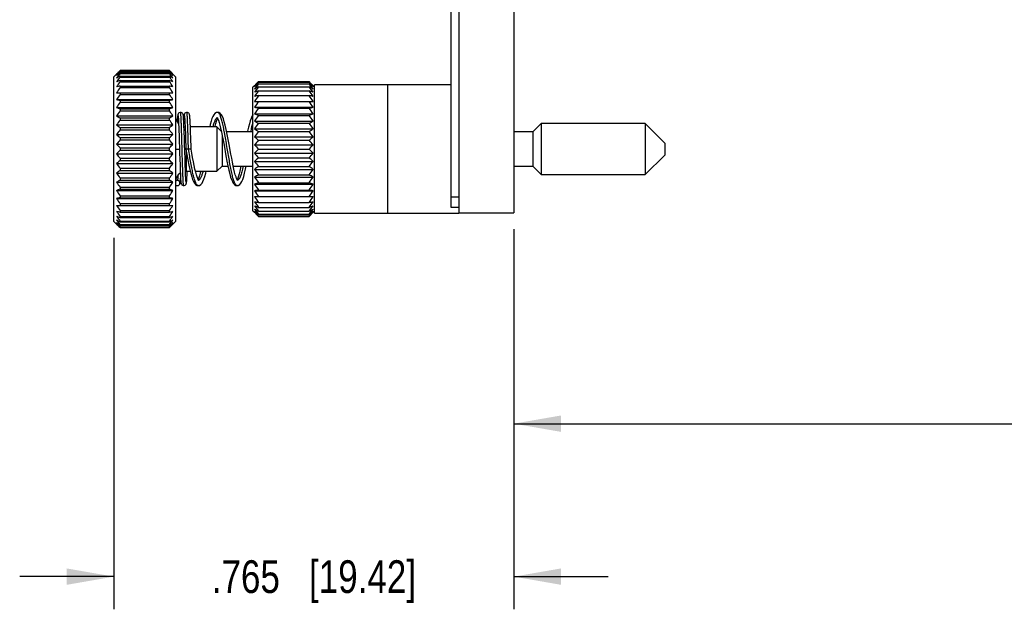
# Model space of a CAD drawing. Header units: inches. Extents: x 0 to 34, y 0 to 22.
# Tile 19 of 35: x 15.6 to 19.4, y 4.7 to 6.9. Entities that reach past the tile are written whole.
import ezdxf

# ---------------------------------------------------------------- set-up
doc = ezdxf.new("R2010")
doc.units = ezdxf.units.IN
doc.header["$LTSCALE"] = 1.87
doc.header["$MEASUREMENT"] = 0
doc.layers.get('0').update_dxf_attribs({"linetype": 'CONTINUOUS'})
doc.layers.add('DIMENSIONS', color=7, linetype='CONTINUOUS')
doc.styles.get("Standard").update_dxf_attribs({"font": 'txt', "width": 0.8})
doc.dimstyles.new('DIMSTYLE_1', dxfattribs={"dimtxt": 0.125, "dimasz": 0.18, "dimexe": 0.18, "dimexo": 0.0625, "dimgap": 0.09, "dimtad": 0, "dimtih": 1, "dimtoh": 1, "dimdec": 3, "dimlfac": 0.5, "dimzin": 4, "dimdsep": 46, "dimtxsty": 'STANDARD', "dimblk": '_FILLED', "dimblk1": '_FILLED', "dimblk2": '_FILLED', "dimcen": 0.09, "dimadec": 0, "dimazin": 0, "dimtp": 0.01, "dimtm": 0.01, "dimtfac": 1, "dimtdec": 3, "dimtofl": 0, "dimtmove": 0, "dimatfit": 3, "dimldrblk": '_FILLED', "dimfxl": 1, "dimtolj": 1, "dimtzin": 4, "dimarcsym": 0})

# ---------------------------------------------------------------- blocks, each defined once
blk = doc.blocks.new('_FILLED')
at = {"color": 0, "linetype": 'BYBLOCK'}
blk.add_solid([(0, 0), (-1, 0.174), (-1, -0.174)], dxfattribs=at)
blk = doc.blocks.new('*D2')
at = {"layer": 'DIMENSIONS', "color": 2, "linetype": 'CONTINUOUS'}
for p, q in [((17.5144, 6.1059), (17.5144, 4.6526)), ((15.9853, 6.0735), (15.9853, 4.6526)), ((15.9853, 4.7776), (15.6253, 4.7776)), ((17.5144, 4.7776), (17.8744, 4.7776))]:
    blk.add_line(p, q, dxfattribs=at)
at = {"layer": 'DIMENSIONS', "color": 2, "linetype": 'CONTINUOUS', "xscale": 0.18, "yscale": 0.18, "zscale": 0.18}
blk.add_blockref('_FILLED', (15.9853, 4.7776), dxfattribs=at)
at = {"layer": 'DIMENSIONS', "color": 2, "linetype": 'CONTINUOUS', "xscale": 0.18, "yscale": 0.18, "zscale": 0.18, "rotation": 180}
blk.add_blockref('_FILLED', (17.5144, 4.7776), dxfattribs=at)
at = {"layer": 'DIMENSIONS', "color": 2, "linetype": 'CONTINUOUS', "insert": (16.7499, 4.8401), "char_height": 0.125, "width": 1.225, "attachment_point": 2, "line_spacing_factor": 0.9}
blk.add_mtext('.765{\\Ftxt.shx;\\W1.000000;\\H0.125000; }[19.42]', dxfattribs=at)
blk = doc.blocks.new('*D4')
at = {"layer": 'DIMENSIONS', "color": 2, "linetype": 'CONTINUOUS'}
for p, q in [((30.3144, 7.3919), (30.3144, 5.2374)), ((17.5144, 6.1059), (17.5144, 5.2374)), ((17.5144, 5.3624), (23.1394, 5.3624)), ((30.3144, 5.3624), (24.6894, 5.3624))]:
    blk.add_line(p, q, dxfattribs=at)
at = {"layer": 'DIMENSIONS', "color": 2, "linetype": 'CONTINUOUS', "xscale": 0.18, "yscale": 0.18, "zscale": 0.18, "rotation": 180}
blk.add_blockref('_FILLED', (17.5144, 5.3624), dxfattribs=at)
at = {"layer": 'DIMENSIONS', "color": 2, "linetype": 'CONTINUOUS', "xscale": 0.18, "yscale": 0.18, "zscale": 0.18}
blk.add_blockref('_FILLED', (30.3144, 5.3624), dxfattribs=at)
at = {"layer": 'DIMENSIONS', "color": 2, "linetype": 'CONTINUOUS', "insert": (23.9144, 5.4249), "char_height": 0.125, "width": 1.425, "attachment_point": 2, "line_spacing_factor": 0.9}
blk.add_mtext('6.400{\\Ftxt.shx;\\W1.000000;\\H0.125000; }[162.56]', dxfattribs=at)

msp = doc.modelspace()

# ---------------------------------------------------------------- linework, layer by layer
at = {"color": 7, "linetype": 'CONTINUOUS'}
for p, q in [((17.2744, 6.1884), (17.2744, 16.2764)), ((17.3044, 16.2964), (17.3044, 6.1684)), ((17.5144, 16.2964), (17.5144, 6.1684)), ((16.008, 6.7114), (15.9853, 6.6888)), ((16.009, 6.7124), (16.008, 6.7114)), ((16.1977, 6.7124), (16.009, 6.7124)), ((16.009, 6.7104), (16.009, 6.7092)), ((16.009, 6.7104), (16.1977, 6.7104)), ((16.009, 6.7092), (16.1977, 6.7092)), ((16.009, 6.7034), (16.009, 6.701)), ((16.009, 6.7034), (16.1977, 6.7034)), ((16.009, 6.701), (16.1977, 6.701)), ((16.1987, 6.7114), (16.1977, 6.7124)), ((16.1977, 6.7092), (16.1977, 6.7104)), ((16.1977, 6.701), (16.1977, 6.7034)), ((16.2213, 6.6888), (16.1987, 6.7114)), ((15.9853, 6.136), (15.9853, 6.6888)), ((16.009, 6.6913), (16.009, 6.6878)), ((16.009, 6.6913), (16.1977, 6.6913)), ((16.009, 6.6878), (16.1977, 6.6878)), ((16.009, 6.6745), (16.009, 6.6699)), ((16.009, 6.6745), (16.1977, 6.6745)), ((16.009, 6.6699), (16.1977, 6.6699)), ((16.1977, 6.6878), (16.1977, 6.6913)), ((16.1977, 6.6699), (16.1977, 6.6745)), ((16.2213, 6.6888), (16.2213, 6.136)), ((16.5381, 6.6699), (16.537, 6.6688)), ((16.5381, 6.6699), (16.537, 6.6688)), ((16.7316, 6.6699), (16.5381, 6.6699)), ((16.5381, 6.6677), (16.7316, 6.6677)), ((16.7327, 6.6688), (16.7316, 6.6699)), ((16.7327, 6.6688), (16.7316, 6.6699)), ((15.9954, 6.6278), (16.2113, 6.6278)), ((16.009, 6.6532), (16.009, 6.6476)), ((16.009, 6.6532), (16.1977, 6.6532)), ((16.009, 6.6476), (16.1977, 6.6476)), ((16.009, 6.6278), (16.009, 6.6213)), ((16.1977, 6.6476), (16.1977, 6.6532)), ((16.1977, 6.6213), (16.1977, 6.6278)), ((16.5225, 6.6543), (16.5168, 6.6486)), ((16.5168, 6.1762), (16.5168, 6.6486)), ((16.5381, 6.6611), (16.7316, 6.6611)), ((16.5381, 6.6503), (16.7316, 6.6503)), ((16.5381, 6.6354), (16.7316, 6.6354)), ((16.7524, 6.6491), (16.7471, 6.6543)), ((16.7524, 6.1674), (16.7524, 6.6574)), ((17.2744, 6.6574), (16.7524, 6.6574)), ((15.9954, 6.6013), (16.2113, 6.6013)), ((16.009, 6.6213), (16.1977, 6.6213)), ((16.009, 6.5987), (16.009, 6.5914)), ((16.009, 6.5987), (16.1977, 6.5987)), ((16.009, 6.5914), (16.1977, 6.5914)), ((16.1977, 6.5914), (16.1977, 6.5987)), ((16.5228, 6.5945), (16.7469, 6.5945)), ((16.5381, 6.6167), (16.7316, 6.6167)), ((15.9954, 6.5716), (16.2113, 6.5716)), ((16.009, 6.5664), (16.009, 6.5584)), ((16.009, 6.5664), (16.1977, 6.5664)), ((16.009, 6.5584), (16.1977, 6.5584)), ((16.1977, 6.5584), (16.1977, 6.5664)), ((16.382, 6.5524), (16.3819, 6.5524)), ((16.5228, 6.5721), (16.7469, 6.5721)), ((16.5381, 6.5692), (16.7316, 6.5692)), ((15.9954, 6.5391), (16.2113, 6.5391)), ((16.009, 6.5315), (16.009, 6.5229)), ((16.009, 6.5315), (16.1977, 6.5315)), ((16.009, 6.5229), (16.1977, 6.5229)), ((16.1977, 6.5229), (16.1977, 6.5315)), ((16.2321, 6.5262), (16.2324, 6.5211)), ((16.2324, 6.5211), (16.2327, 6.5151)), ((16.2327, 6.5151), (16.233, 6.5081)), ((16.2525, 6.5192), (16.2521, 6.5259)), ((16.2529, 6.511), (16.2525, 6.5192)), ((16.2562, 6.5278), (16.2565, 6.5233)), ((16.2565, 6.5233), (16.2568, 6.5181)), ((16.2568, 6.5181), (16.2571, 6.5119)), ((16.2571, 6.5119), (16.2575, 6.501)), ((16.2767, 6.5195), (16.2764, 6.5259)), ((16.2771, 6.5117), (16.2767, 6.5195)), ((16.2777, 6.4974), (16.2771, 6.5117)), ((16.3794, 6.5332), (16.3803, 6.532)), ((16.5168, 6.5441), (16.5163, 6.5434)), ((16.5228, 6.547), (16.7469, 6.547)), ((16.5228, 6.5195), (16.7469, 6.5195)), ((16.5381, 6.5412), (16.7316, 6.5412)), ((15.9954, 6.5045), (16.2113, 6.5045)), ((16.009, 6.4945), (16.009, 6.4856)), ((16.009, 6.4945), (16.1977, 6.4945)), ((16.009, 6.4856), (16.1977, 6.4856)), ((16.1977, 6.4856), (16.1977, 6.4945)), ((16.233, 6.5081), (16.2335, 6.4958)), ((16.2335, 6.4958), (16.234, 6.4814)), ((16.234, 6.4814), (16.2346, 6.4649)), ((16.2533, 6.5008), (16.2529, 6.511)), ((16.254, 6.4827), (16.2533, 6.5008)), ((16.2551, 6.4491), (16.254, 6.4827)), ((16.2575, 6.501), (16.258, 6.488)), ((16.258, 6.488), (16.2586, 6.473)), ((16.2783, 6.48), (16.2777, 6.4974)), ((16.3793, 6.4974), (16.2777, 6.4974)), ((16.2792, 6.452), (16.2783, 6.48)), ((16.396, 6.4808), (16.3793, 6.4974)), ((16.3793, 6.4974), (16.3793, 6.3274)), ((16.5168, 6.4778), (16.4167, 6.4778)), ((16.5161, 6.4778), (16.5168, 6.4813)), ((16.5228, 6.4903), (16.7469, 6.4903)), ((16.5381, 6.511), (16.7316, 6.511)), ((16.5381, 6.4791), (16.7316, 6.4791)), ((17.5867, 6.4778), (17.5144, 6.4778)), ((17.619, 6.5101), (17.5867, 6.4778)), ((17.5867, 6.4778), (17.5867, 6.3471)), ((17.619, 6.5101), (17.619, 6.3148)), ((18.0166, 6.5101), (17.619, 6.5101)), ((18.0914, 6.4353), (18.0166, 6.5101)), ((18.0166, 6.5101), (18.0166, 6.3148)), ((15.9954, 6.4683), (16.2113, 6.4683)), ((16.009, 6.4562), (16.009, 6.447)), ((16.009, 6.4562), (16.1977, 6.4562)), ((16.009, 6.447), (16.1977, 6.447)), ((16.1977, 6.447), (16.1977, 6.4562)), ((16.2346, 6.4649), (16.2354, 6.44)), ((16.2354, 6.44), (16.236, 6.4195)), ((16.2586, 6.473), (16.2593, 6.4502)), ((16.399, 6.4664), (16.399, 6.3471)), ((16.5228, 6.4597), (16.7469, 6.4597)), ((16.5381, 6.446), (16.7316, 6.446)), ((15.9954, 6.4312), (16.2113, 6.4312)), ((16.009, 6.417), (16.009, 6.4078)), ((16.009, 6.417), (16.1977, 6.417)), ((16.009, 6.4078), (16.1977, 6.4078)), ((16.1977, 6.4078), (16.1977, 6.417)), ((16.2213, 6.4124), (16.2362, 6.4124)), ((16.2804, 6.4124), (16.2562, 6.4124)), ((16.2613, 6.4075), (16.2613, 6.3274)), ((16.5228, 6.4283), (16.7469, 6.4283)), ((16.5381, 6.4124), (16.7316, 6.4124)), ((18.0914, 6.4353), (18.0914, 6.3896)), ((15.9954, 6.3937), (16.2113, 6.3937)), ((16.009, 6.3778), (16.009, 6.3687)), ((16.009, 6.3778), (16.1977, 6.3778)), ((16.009, 6.3687), (16.1977, 6.3687)), ((16.1977, 6.3687), (16.1977, 6.3778)), ((16.2582, 6.3485), (16.2575, 6.3704)), ((16.5228, 6.3966), (16.7469, 6.3966)), ((16.5228, 6.3652), (16.7469, 6.3652)), ((16.5381, 6.3788), (16.7316, 6.3788)), ((18.0166, 6.3148), (18.0914, 6.3896)), ((15.9954, 6.3565), (16.2113, 6.3565)), ((16.009, 6.3392), (16.009, 6.3303)), ((16.009, 6.3392), (16.1977, 6.3392)), ((16.009, 6.3303), (16.1977, 6.3303)), ((16.1977, 6.3303), (16.1977, 6.3392)), ((16.2381, 6.3508), (16.2389, 6.329)), ((16.2389, 6.329), (16.2394, 6.3157)), ((16.2587, 6.3339), (16.2582, 6.3485)), ((16.2592, 6.3211), (16.2587, 6.3339)), ((16.2613, 6.3274), (16.2772, 6.3274)), ((16.2975, 6.3274), (16.3793, 6.3274)), ((16.3793, 6.3274), (16.399, 6.3471)), ((16.399, 6.3471), (16.4216, 6.3471)), ((16.4417, 6.3471), (16.5168, 6.3471)), ((16.5228, 6.3346), (16.7469, 6.3346)), ((16.5381, 6.3458), (16.7316, 6.3458)), ((17.5144, 6.3471), (17.5867, 6.3471)), ((17.5867, 6.3471), (17.619, 6.3148)), ((15.9954, 6.3203), (16.2113, 6.3203)), ((15.9954, 6.2857), (16.2113, 6.2857)), ((16.009, 6.3019), (16.009, 6.2934)), ((16.009, 6.3019), (16.1977, 6.3019)), ((16.009, 6.2934), (16.1977, 6.2934)), ((16.1977, 6.2934), (16.1977, 6.3019)), ((16.2281, 6.2924), (16.228, 6.2924)), ((16.2394, 6.3157), (16.2398, 6.3082)), ((16.2398, 6.3082), (16.2401, 6.3018)), ((16.2401, 6.3018), (16.2404, 6.2965)), ((16.2597, 6.3103), (16.2592, 6.3211)), ((16.26, 6.3042), (16.2597, 6.3103)), ((16.2603, 6.299), (16.26, 6.3042)), ((16.2646, 6.3045), (16.2649, 6.3116)), ((16.4589, 6.2917), (16.4583, 6.2924)), ((16.5228, 6.3053), (16.7469, 6.3053)), ((16.5381, 6.3139), (16.7316, 6.3139)), ((17.619, 6.3148), (18.0166, 6.3148)), ((15.9954, 6.2533), (16.2113, 6.2533)), ((16.009, 6.2664), (16.009, 6.2584)), ((16.009, 6.2664), (16.1977, 6.2664)), ((16.009, 6.2584), (16.1977, 6.2584)), ((16.1977, 6.2584), (16.1977, 6.2664)), ((16.2279, 6.2724), (16.228, 6.2724)), ((16.2279, 6.2724), (16.228, 6.2724)), ((16.3077, 6.2724), (16.3076, 6.2724)), ((16.4563, 6.2724), (16.4554, 6.2725)), ((16.4564, 6.2724), (16.4563, 6.2724)), ((16.5228, 6.2779), (16.7469, 6.2779)), ((16.5228, 6.2528), (16.7469, 6.2528)), ((16.5381, 6.2837), (16.7316, 6.2837)), ((16.5381, 6.2557), (16.7316, 6.2557)), ((15.9954, 6.2235), (16.2113, 6.2235)), ((16.009, 6.2335), (16.009, 6.2262)), ((16.009, 6.2335), (16.1977, 6.2335)), ((16.009, 6.2262), (16.1977, 6.2262)), ((16.1977, 6.2262), (16.1977, 6.2335)), ((16.5228, 6.2304), (16.7469, 6.2304)), ((17.3044, 6.2284), (17.2744, 6.2284)), ((15.9954, 6.1971), (16.2113, 6.1971)), ((16.009, 6.2036), (16.009, 6.1971)), ((16.009, 6.2036), (16.1977, 6.2036)), ((16.009, 6.1773), (16.009, 6.1716)), ((16.009, 6.1773), (16.1977, 6.1773)), ((16.1977, 6.1971), (16.1977, 6.2036)), ((16.1977, 6.1716), (16.1977, 6.1773)), ((16.5168, 6.1762), (16.5225, 6.1705)), ((16.5381, 6.2081), (16.7316, 6.2081)), ((16.5381, 6.1894), (16.7316, 6.1894)), ((16.5381, 6.1745), (16.7316, 6.1745)), ((16.7471, 6.1705), (16.7524, 6.1758)), ((17.3044, 6.1884), (17.2744, 6.1884)), ((15.9853, 6.136), (16.008, 6.1134)), ((16.009, 6.1716), (16.1977, 6.1716)), ((16.009, 6.155), (16.009, 6.1503)), ((16.009, 6.155), (16.1977, 6.155)), ((16.009, 6.1503), (16.1977, 6.1503)), ((16.009, 6.1371), (16.009, 6.1335)), ((16.009, 6.1371), (16.1977, 6.1371)), ((16.1977, 6.1503), (16.1977, 6.155)), ((16.1977, 6.1335), (16.1977, 6.1371)), ((16.1987, 6.1134), (16.2213, 6.136)), ((16.537, 6.1561), (16.5381, 6.1549)), ((16.537, 6.156), (16.5381, 6.1549)), ((16.5381, 6.1637), (16.7316, 6.1637)), ((16.5381, 6.1571), (16.7316, 6.1571)), ((16.5381, 6.1549), (16.7316, 6.1549)), ((16.7316, 6.1549), (16.7327, 6.1561)), ((16.7316, 6.1549), (16.7327, 6.156)), ((16.7524, 6.1674), (17.3044, 6.1674)), ((17.3044, 6.1684), (17.5144, 6.1684)), ((16.008, 6.1135), (16.009, 6.1125)), ((16.009, 6.1335), (16.1977, 6.1335)), ((16.009, 6.1239), (16.009, 6.1215)), ((16.009, 6.1239), (16.1977, 6.1239)), ((16.009, 6.1215), (16.1977, 6.1215)), ((16.009, 6.1156), (16.009, 6.1144)), ((16.009, 6.1156), (16.1977, 6.1156)), ((16.009, 6.1144), (16.1977, 6.1144)), ((16.009, 6.1125), (16.1977, 6.1125)), ((16.1977, 6.1215), (16.1977, 6.1239)), ((16.1977, 6.1144), (16.1977, 6.1156)), ((16.1977, 6.1125), (16.1987, 6.1135))]:
    msp.add_line(p, q, dxfattribs=at)
at = {"color": 3, "linetype": 'CONTINUOUS'}
msp.add_line((17.0324, 6.1674), (17.0324, 6.6574), dxfattribs=at)
at = {"color": 7, "linetype": 'CONTINUOUS'}
for points in [[(16.2401, 6.5524), (16.2382, 6.5522), (16.2351, 6.5511), (16.2328, 6.5493), (16.2313, 6.5473), (16.2306, 6.5457), (16.2301, 6.5445), (16.2299, 6.5435), (16.2297, 6.5425), (16.2295, 6.5415), (16.2294, 6.5404), (16.2292, 6.5391), (16.2291, 6.5378), (16.2289, 6.5363), (16.2288, 6.5347), (16.2286, 6.5329), (16.2285, 6.531), (16.2284, 6.5289), (16.2281, 6.524)], [(16.2521, 6.5259), (16.2519, 6.5288), (16.2518, 6.5313), (16.2516, 6.5336), (16.2514, 6.5356), (16.2513, 6.5374), (16.2511, 6.5389), (16.2509, 6.5403), (16.2508, 6.5414), (16.2506, 6.5425), (16.2504, 6.5435), (16.2501, 6.5445), (16.2497, 6.5458), (16.2489, 6.5473), (16.2475, 6.5492), (16.2454, 6.551), (16.2424, 6.5522), (16.2401, 6.5524)], [(16.2644, 6.5524), (16.2624, 6.5522), (16.2593, 6.5511), (16.257, 6.5493), (16.2556, 6.5473), (16.2548, 6.5457), (16.2544, 6.5445), (16.2541, 6.5434), (16.2539, 6.5423), (16.2537, 6.5412), (16.2535, 6.54), (16.2534, 6.5387), (16.2532, 6.5372), (16.2531, 6.5356), (16.2529, 6.5337), (16.2528, 6.5316), (16.2526, 6.5293), (16.2524, 6.5268), (16.2523, 6.5236)], [(16.2764, 6.5259), (16.2762, 6.5287), (16.276, 6.5313), (16.2758, 6.5335), (16.2757, 6.5355), (16.2755, 6.5373), (16.2753, 6.5388), (16.2752, 6.5402), (16.275, 6.5414), (16.2748, 6.5425), (16.2746, 6.5435), (16.2744, 6.5446), (16.2739, 6.5458), (16.2731, 6.5474), (16.2717, 6.5493), (16.2695, 6.5511), (16.2665, 6.5522), (16.2644, 6.5524)], [(16.382, 6.5524), (16.3774, 6.5517), (16.3716, 6.5482), (16.3674, 6.5432), (16.3638, 6.5368), (16.3604, 6.5287), (16.3571, 6.5187), (16.3538, 6.5064), (16.3516, 6.4974)], [(16.4327, 6.3933), (16.4261, 6.4294), (16.4224, 6.449), (16.4186, 6.4686), (16.4148, 6.4869), (16.411, 6.5032), (16.4074, 6.5169), (16.4038, 6.5279), (16.4003, 6.5365), (16.3966, 6.5432), (16.3922, 6.5483), (16.3863, 6.5517), (16.382, 6.5524)], [(16.2281, 6.524), (16.2279, 6.5213), (16.2276, 6.5162)], [(16.2309, 6.5391), (16.2309, 6.539), (16.231, 6.5386), (16.2311, 6.5381), (16.2312, 6.5373), (16.2313, 6.5363), (16.2314, 6.5351), (16.2315, 6.5338), (16.2317, 6.5322), (16.2318, 6.5304), (16.2319, 6.5284), (16.2321, 6.5262)], [(16.2551, 6.5391), (16.2551, 6.5391), (16.2551, 6.539), (16.2552, 6.5387), (16.2553, 6.5382), (16.2554, 6.5375), (16.2555, 6.5366), (16.2556, 6.5356), (16.2557, 6.5344), (16.2558, 6.533), (16.2559, 6.5314), (16.2561, 6.5297), (16.2562, 6.5278)], [(16.3718, 6.4974), (16.3726, 6.5005), (16.3752, 6.5104), (16.3778, 6.5186), (16.3802, 6.5251), (16.382, 6.529)], [(16.3803, 6.532), (16.3823, 6.5284), (16.3848, 6.5225), (16.3875, 6.5144), (16.3904, 6.5042), (16.3934, 6.4921), (16.3965, 6.4784)], [(16.5163, 6.5434), (16.5128, 6.5373), (16.5095, 6.5296), (16.5063, 6.5202), (16.5032, 6.509), (16.4999, 6.4957), (16.4964, 6.4802), (16.496, 6.4778)], [(16.3965, 6.4784), (16.3997, 6.4629), (16.403, 6.4459), (16.4064, 6.4273), (16.4138, 6.3869)], [(16.2575, 6.3704), (16.2563, 6.408), (16.2561, 6.4146), (16.2559, 6.4214), (16.2551, 6.4491)], [(16.2593, 6.4502), (16.2603, 6.4178), (16.2604, 6.4124)], [(16.2804, 6.4124), (16.2802, 6.4196), (16.2792, 6.452)], [(16.236, 6.4195), (16.2364, 6.4053), (16.2366, 6.3981), (16.2381, 6.3508)], [(16.2604, 6.4124), (16.2642, 6.3917), (16.2682, 6.3707), (16.272, 6.3512), (16.2757, 6.3339), (16.2792, 6.319), (16.2827, 6.3064), (16.2861, 6.2962), (16.2894, 6.288), (16.293, 6.2816), (16.2974, 6.2765), (16.3031, 6.2732), (16.3076, 6.2724)], [(16.3102, 6.2917), (16.3102, 6.2917), (16.3096, 6.2924), (16.308, 6.2951), (16.3058, 6.2997), (16.3034, 6.3062), (16.3009, 6.3144), (16.2982, 6.3244), (16.2954, 6.336), (16.2925, 6.3492), (16.2895, 6.3638), (16.2865, 6.3795), (16.2834, 6.3963), (16.2804, 6.4124)], [(16.4138, 6.3869), (16.4177, 6.3665), (16.4215, 6.3476), (16.425, 6.3312), (16.4284, 6.3172), (16.4317, 6.3054), (16.435, 6.2957), (16.4383, 6.2878), (16.4418, 6.2815), (16.4461, 6.2766), (16.4518, 6.2732), (16.4563, 6.2724)], [(16.4583, 6.2924), (16.4567, 6.2951), (16.4545, 6.2997), (16.4522, 6.3062), (16.4496, 6.3143), (16.447, 6.3241), (16.4442, 6.3355), (16.4414, 6.3482), (16.4386, 6.3621), (16.4357, 6.3771), (16.4327, 6.3933)], [(16.2649, 6.3116), (16.2651, 6.3158), (16.2656, 6.3274)], [(16.3178, 6.3274), (16.3158, 6.3198), (16.313, 6.3099), (16.3103, 6.302), (16.3079, 6.2963), (16.3076, 6.2958)], [(16.3076, 6.2724), (16.3121, 6.2732), (16.3179, 6.2766), (16.3223, 6.2817), (16.3259, 6.2882), (16.3293, 6.2966), (16.3328, 6.3072), (16.3363, 6.3203), (16.338, 6.3274)], [(16.4563, 6.2724), (16.4606, 6.2731), (16.4665, 6.2764), (16.4709, 6.2815), (16.4745, 6.288), (16.478, 6.2965), (16.4815, 6.3073), (16.4851, 6.3205), (16.4887, 6.3359), (16.4911, 6.3471)], [(16.471, 6.3471), (16.4696, 6.3406), (16.4667, 6.3282), (16.4639, 6.3174), (16.4612, 6.3083), (16.4587, 6.3011), (16.4564, 6.2959), (16.4564, 6.2958)], [(16.228, 6.2724), (16.2302, 6.2727), (16.2332, 6.2739), (16.2355, 6.2757), (16.2369, 6.2776), (16.2376, 6.2792), (16.2381, 6.2805), (16.2383, 6.2816), (16.2385, 6.2826), (16.2387, 6.2837), (16.2389, 6.285), (16.239, 6.2863), (16.2392, 6.2879), (16.2394, 6.2896), (16.2395, 6.2915), (16.2397, 6.2937), (16.2398, 6.2961), (16.24, 6.2987), (16.2401, 6.3013)], [(16.2404, 6.2965), (16.2406, 6.2942), (16.2407, 6.2922), (16.2409, 6.2903), (16.241, 6.2886), (16.2412, 6.2871), (16.2413, 6.2858), (16.2415, 6.2846), (16.2416, 6.2834), (16.2418, 6.2824), (16.242, 6.2814), (16.2423, 6.2803), (16.2427, 6.2791), (16.2434, 6.2775), (16.2449, 6.2756), (16.2472, 6.2738), (16.2503, 6.2726), (16.2523, 6.2724)], [(16.2523, 6.2724), (16.2543, 6.2726), (16.2573, 6.2738), (16.2596, 6.2756), (16.2611, 6.2775), (16.2619, 6.2791), (16.2623, 6.2803), (16.2625, 6.2813), (16.2627, 6.2823), (16.2629, 6.2833), (16.263, 6.2844), (16.2632, 6.2856), (16.2633, 6.287), (16.2635, 6.2885), (16.2636, 6.2901), (16.2638, 6.292), (16.2639, 6.294), (16.2641, 6.2963), (16.2642, 6.2988), (16.2646, 6.3045)], [(16.2615, 6.2858), (16.2615, 6.2859), (16.2614, 6.2862), (16.2613, 6.2868), (16.2612, 6.2876), (16.2611, 6.2886), (16.261, 6.2898), (16.2609, 6.2912), (16.2607, 6.2928), (16.2606, 6.2946), (16.2605, 6.2967), (16.2603, 6.299)]]:
    msp.add_lwpolyline(points, dxfattribs=at)
for centre, radius, start, end in [((16.5258, 6.2031), 0.7256, 135.5346, 136.9685), ((16.4452, 6.2109), 0.6632, 131.1274, 132.6995), ((16.6015, 6.189), 0.7885, 138.7191, 140.2335), ((16.3804, 6.1854), 0.6373, 125.6449, 127.1574), ((16.6584, 6.1785), 0.8335, 141.1818, 142.6916), ((15.7467, 6.1944), 0.6853, 47.3258, 48.8473), ((15.6224, 6.2037), 0.7659, 39.7441, 41.3033), ((15.8127, 6.167), 0.6602, 52.8688, 54.3289), ((15.5483, 6.1785), 0.8335, 37.3084, 38.8182), ((15.697, 6.2186), 0.7032, 43.0088, 44.4883), ((16.3247, 6.116), 0.6563, 118.7573, 120.1148), ((16.7146, 6.1556), 0.8838, 142.9784, 144.462), ((16.282, 5.9388), 0.7848, 110.3603, 111.4186), ((16.7577, 6.1298), 0.9232, 144.1968, 145.6595), ((15.8694, 6.0936), 0.6819, 59.9107, 61.2172), ((15.4921, 6.1556), 0.8838, 35.538, 37.0216), ((15.9128, 5.9078), 0.8179, 68.6029, 69.6182), ((15.449, 6.1298), 0.9232, 34.3405, 35.8032), ((16.9879, 6.2195), 0.6366, 135.1011, 136.9433), ((17.0549, 6.2067), 0.6925, 138.2648, 140.206), ((16.9153, 6.2285), 0.579, 130.6565, 132.6861), ((16.2343, 6.2235), 0.6668, 39.7565, 41.7727), ((16.3376, 6.2096), 0.6042, 47.3562, 49.3012), ((16.3, 6.2371), 0.6112, 43.0185, 44.9373), ((16.2551, 5.3376), 1.3384, 100.5995, 101.1898), ((16.7848, 6.1024), 0.9483, 144.9029, 146.3522), ((15.9402, 5.2787), 1.3984, 78.8229, 79.3879), ((15.4219, 6.1024), 0.9483, 33.6478, 35.0971), ((16.8594, 6.2055), 0.5575, 125.1935, 127.1438), ((17.1121, 6.1921), 0.7413, 140.7446, 142.6552), ((16.8114, 6.1439), 0.5755, 118.354, 120.1018), ((17.1496, 6.1816), 0.7705, 142.53, 144.4448), ((16.7746, 5.9874), 0.6898, 110.0473, 111.4079), ((17.1869, 6.1598), 0.8044, 143.7545, 145.6427), ((16.1784, 6.2085), 0.7147, 37.3094, 39.2909), ((16.3948, 6.1844), 0.5837, 52.8999, 54.7628), ((16.1201, 6.1816), 0.7705, 35.5552, 37.47), ((16.444, 6.1183), 0.6048, 59.9405, 61.6037), ((16.0828, 6.1598), 0.8044, 34.3573, 36.2455), ((16.4817, 5.9519), 0.7278, 68.6277, 69.9172), ((16.7941, 6.0743), 0.9569, 145.1343, 146.579), ((16.2551, 7.9143), 1.3384, 258.8102, 259.4005), ((16.7848, 6.0461), 0.9483, 144.9029, 146.3522), ((15.4126, 6.0743), 0.9569, 33.421, 34.8657), ((15.9402, 7.9732), 1.3984, 280.6121, 281.1771), ((15.4219, 6.0461), 0.9483, 33.6478, 35.0971), ((16.7514, 5.4574), 1.1787, 100.4255, 101.1836), ((17.2103, 6.1366), 0.826, 144.4645, 146.3358), ((17.2183, 6.1128), 0.8334, 144.6971, 146.5627), ((16.0594, 6.1366), 0.826, 33.6642, 35.5355), ((16.5054, 5.3898), 1.2476, 78.8373, 79.5536), ((16.0514, 6.1128), 0.8334, 33.4373, 35.3029), ((16.282, 7.3022), 0.7848, 248.5815, 249.6397), ((16.7577, 6.0183), 0.9232, 144.1968, 145.6595), ((15.9128, 7.3331), 0.8179, 290.3818, 291.3971), ((15.449, 6.0183), 0.9232, 34.3405, 35.8032), ((16.382, 6.5484), 0.00402, 88.3912, 89.4208), ((16.7514, 7.7285), 1.1788, 258.8164, 259.5745), ((17.2103, 6.0891), 0.826, 144.4645, 146.3358), ((16.5054, 7.796), 1.2476, 280.4464, 281.1627), ((16.0594, 6.0891), 0.826, 33.6642, 35.5355), ((16.3247, 7.1069), 0.6563, 239.8852, 241.2427), ((16.7146, 5.9908), 0.8838, 142.9784, 144.462), ((15.8694, 7.1291), 0.6819, 298.7828, 300.0893), ((15.4921, 5.9908), 0.8838, 35.538, 37.0216), ((16.2613, 6.5374), 0.04, 180.0036, 224.7779), ((16.7746, 7.1892), 0.6898, 248.5922, 249.9527), ((17.1869, 6.0655), 0.8044, 143.7545, 145.6427), ((16.8114, 7.0174), 0.5755, 239.8982, 241.646), ((16.4817, 7.2247), 0.7278, 290.0828, 291.3724), ((16.0828, 6.0655), 0.8044, 34.3573, 36.2455), ((16.444, 7.043), 0.6048, 298.3963, 300.0595), ((16.3804, 7.0125), 0.6373, 232.8426, 234.3551), ((16.6584, 5.9631), 0.8335, 141.1818, 142.6916), ((15.8127, 7.0309), 0.6602, 305.6711, 307.1312), ((15.5483, 5.9631), 0.8335, 37.3084, 38.8182), ((16.2613, 6.5374), 0.04, 258.5262, 264.6768), ((17.1496, 6.0422), 0.7705, 142.53, 144.4448), ((16.8594, 6.9347), 0.5575, 232.8563, 234.8065), ((17.1121, 6.01), 0.7413, 140.7446, 142.6551), ((16.1201, 6.0422), 0.7705, 35.5552, 37.47), ((16.3948, 6.9558), 0.5836, 305.2371, 307.1001), ((16.1784, 6.0265), 0.7147, 37.3093, 39.2909), ((16.4452, 6.9557), 0.6633, 227.3005, 228.8726), ((16.6015, 5.9267), 0.7886, 138.7192, 140.2335), ((15.7468, 6.9721), 0.6853, 311.1527, 312.6742), ((15.6224, 5.9415), 0.7659, 39.7441, 41.3033), ((16.9153, 6.8853), 0.579, 227.314, 229.3434), ((17.0549, 5.985), 0.6925, 138.2649, 140.206), ((16.3376, 6.9041), 0.6042, 310.6988, 312.6438), ((16.2343, 6.0019), 0.6667, 39.7564, 41.7728), ((16.5148, 6.9157), 0.7103, 223.0136, 224.5918), ((16.5307, 5.8939), 0.7324, 135.432, 136.9626), ((15.676, 6.931), 0.7324, 315.432, 316.9626), ((15.6919, 5.9092), 0.7103, 43.0136, 44.5918), ((16.9754, 6.8507), 0.6191, 223.0266, 225.0659), ((16.9935, 5.9566), 0.6443, 134.9739, 136.9336), ((16.2762, 6.8682), 0.6443, 314.9739, 316.9336), ((16.2943, 5.9741), 0.6191, 43.0266, 45.0659), ((16.5843, 6.8833), 0.7659, 219.7441, 221.3033), ((16.4599, 5.8527), 0.6853, 131.1527, 132.6742), ((15.6051, 6.8981), 0.7886, 318.7192, 320.2335), ((15.7615, 5.8691), 0.6633, 47.3005, 48.8726), ((17.0353, 6.823), 0.6667, 219.7564, 221.7728), ((16.932, 5.9208), 0.6042, 130.6988, 132.6438), ((17.0912, 6.7984), 0.7147, 217.3093, 219.2909), ((16.2148, 6.8398), 0.6925, 318.2649, 320.206), ((16.3543, 5.9395), 0.579, 47.314, 49.3434), ((16.1576, 6.8149), 0.7413, 320.7446, 322.6551), ((16.6584, 6.8617), 0.8335, 217.3084, 218.8182), ((16.3939, 5.794), 0.6602, 125.6711, 127.1312), ((15.5483, 6.8617), 0.8335, 321.1818, 322.6916), ((15.8263, 5.8124), 0.6373, 52.8426, 54.3551), ((16.2613, 6.2874), 0.04, 90, 93.4305), ((16.8748, 5.8691), 0.5836, 125.2371, 127.1001), ((17.1496, 6.7826), 0.7705, 215.5552, 217.47), ((16.4102, 5.8902), 0.5575, 52.8563, 54.8065), ((16.1201, 6.7826), 0.7705, 322.53, 324.4448), ((16.7146, 6.834), 0.8838, 215.538, 217.0216), ((16.3373, 5.6957), 0.6819, 118.7828, 120.0893), ((16.7577, 6.8065), 0.9232, 214.3405, 215.8032), ((15.4921, 6.834), 0.8838, 322.9784, 324.462), ((15.882, 5.718), 0.6563, 59.8852, 61.2427), ((15.449, 6.8065), 0.9232, 324.1968, 325.6595), ((16.2613, 6.2874), 0.04, 123.8113, 179.9964), ((16.228, 6.2825), 0.00993, 129.8121, 132.6433), ((16.228, 6.2824), 0.01, 90.0434, 129.8119), ((16.228, 6.2824), 0.01, 294.2916, 89.4267), ((16.3073, 6.2982), 0.00579, 288.986, 293.1875), ((16.4561, 6.2981), 0.00575, 290.576, 291.3508), ((16.8257, 5.7819), 0.6048, 118.3963, 120.0595), ((17.1869, 6.7593), 0.8044, 214.3573, 216.2455), ((16.4583, 5.8074), 0.5755, 59.8982, 61.646), ((16.0828, 6.7593), 0.8044, 323.7545, 325.6427), ((16.2938, 5.4917), 0.8179, 110.3818, 111.3971), ((16.7848, 6.7787), 0.9483, 213.6478, 215.0971), ((15.9247, 5.5227), 0.7848, 68.5815, 69.6397), ((15.4219, 6.7787), 0.9483, 324.9029, 326.3522), ((16.228, 6.2824), 0.01, 227.356, 269.4052), ((16.228, 6.2825), 0.01, 270.0338, 285.5267), ((16.2281, 6.2824), 0.00994, 285.5456, 294.3328), ((16.3076, 6.2764), 0.004, 266.1683, 269.44), ((16.788, 5.6002), 0.7278, 110.0828, 111.3724), ((17.2103, 6.7358), 0.826, 213.6642, 215.5355), ((16.7643, 5.0288), 1.2476, 100.4464, 101.1627), ((17.2183, 6.712), 0.8334, 213.4373, 215.3029), ((16.4951, 5.6357), 0.6898, 68.5922, 69.9527), ((16.0594, 6.7358), 0.826, 324.4645, 326.3358), ((16.5183, 5.0964), 1.1788, 78.8164, 79.5745), ((16.0514, 6.712), 0.8334, 324.6971, 326.5627), ((16.2665, 4.8516), 1.3984, 100.6121, 101.1771), ((16.7941, 6.7506), 0.9569, 213.421, 214.8657), ((15.9515, 4.9106), 1.3384, 78.8102, 79.4005), ((15.4126, 6.7506), 0.9569, 325.1343, 326.579), ((17.2103, 6.6882), 0.826, 213.6642, 215.5355), ((16.7643, 7.435), 1.2476, 258.8373, 259.5536), ((17.1869, 6.6651), 0.8044, 214.3573, 216.2455), ((16.0594, 6.6882), 0.826, 324.4645, 326.3358), ((16.0828, 6.6651), 0.8044, 323.7545, 325.6427), ((16.5183, 7.3674), 1.1787, 280.4255, 281.1836), ((16.7848, 6.7225), 0.9483, 213.6478, 215.0971), ((16.2665, 7.5462), 1.3984, 258.8229, 259.3879), ((16.7577, 6.695), 0.9232, 214.3405, 215.8032), ((15.4219, 6.7225), 0.9483, 324.9029, 326.3522), ((15.9515, 7.4872), 1.3384, 280.5995, 281.1898), ((15.449, 6.695), 0.9232, 324.1968, 325.6595), ((16.788, 6.873), 0.7278, 248.6277, 249.9172), ((17.1496, 6.6432), 0.7705, 215.5552, 217.47), ((16.8257, 6.7065), 0.6048, 239.9405, 241.6037), ((17.0913, 6.6163), 0.7147, 217.3094, 219.2909), ((16.8748, 6.6404), 0.5837, 232.8999, 234.7628), ((17.0353, 6.6013), 0.6668, 219.7565, 221.7727), ((16.1201, 6.6432), 0.7705, 322.53, 324.4448), ((16.4951, 6.8374), 0.6898, 290.0473, 291.4079), ((16.1576, 6.6328), 0.7413, 320.7446, 322.6552), ((16.4583, 6.681), 0.5755, 298.354, 300.1018), ((16.2148, 6.6181), 0.6925, 318.2648, 320.206), ((16.4103, 6.6193), 0.5575, 305.1935, 307.1438), ((16.2938, 6.9171), 0.8179, 248.6029, 249.6182), ((16.7146, 6.6692), 0.8838, 215.538, 217.0216), ((16.3373, 6.7312), 0.6819, 239.9107, 241.2172), ((16.6584, 6.6464), 0.8335, 217.3084, 218.8182), ((15.4921, 6.6692), 0.8838, 322.9784, 324.462), ((15.9247, 6.8861), 0.7848, 290.3603, 291.4186), ((15.5483, 6.6464), 0.8335, 321.1818, 322.6916), ((15.882, 6.7089), 0.6563, 298.7573, 300.1148), ((16.9719, 6.5899), 0.6143, 223.0233, 224.9323), ((16.9321, 6.6152), 0.6042, 227.3562, 229.3012), ((16.3543, 6.5964), 0.579, 310.6565, 312.6861), ((16.2818, 6.6054), 0.6366, 315.1011, 316.9433), ((16.394, 6.6578), 0.6602, 232.8688, 234.3289), ((16.5843, 6.6211), 0.7659, 219.7441, 221.3033), ((16.5117, 6.6082), 0.7061, 223.0117, 224.4852), ((16.4599, 6.6304), 0.6853, 227.3258, 228.8473), ((15.6051, 6.6359), 0.7885, 318.7191, 320.2335), ((15.8263, 6.6394), 0.6373, 305.6449, 307.1574), ((15.7615, 6.614), 0.6632, 311.1274, 312.6995), ((15.6809, 6.6217), 0.7256, 315.5346, 316.9685)]:
    msp.add_arc(centre, radius, start, end, dxfattribs=at)
for points, knots in [([(16.2523, 6.2724), (16.2522, 6.2724), (16.2521, 6.2726), (16.252, 6.2728), (16.2518, 6.2733), (16.2517, 6.274), (16.2515, 6.2752), (16.2513, 6.2767), (16.2511, 6.2786), (16.2509, 6.2807), (16.2507, 6.2842), (16.2503, 6.2894), (16.25, 6.2964), (16.2496, 6.3046), (16.2489, 6.3214), (16.248, 6.3483), (16.2471, 6.379), (16.2464, 6.4056), (16.2458, 6.4261), (16.2453, 6.4462), (16.2447, 6.4656), (16.2441, 6.4839), (16.2436, 6.5006), (16.2431, 6.5134), (16.2427, 6.5226), (16.2424, 6.5286), (16.2422, 6.534), (16.2419, 6.5387), (16.2416, 6.5428), (16.2413, 6.5461), (16.241, 6.5488), (16.2408, 6.5505), (16.2406, 6.5515), (16.2405, 6.552), (16.2403, 6.5523), (16.2402, 6.5524), (16.2401, 6.5524)], [0, 0, 0, 0, 0.000907, 0.001735, 0.002844, 0.005929, 0.010178, 0.01559, 0.022158, 0.029872, 0.03872, 0.059715, 0.084926, 0.114132, 0.147053, 0.264735, 0.402653, 0.475534, 0.548944, 0.621299, 0.691025, 0.756629, 0.816674, 0.869887, 0.893554, 0.915091, 0.934391, 0.951346, 0.965853, 0.977843, 0.987267, 0.994078, 0.996495, 0.998258, 0.999391, 1, 1, 1, 1]), ([(16.2704, 6.4124), (16.2702, 6.4215), (16.2697, 6.4394), (16.2691, 6.4614), (16.2685, 6.4782), (16.2682, 6.4899), (16.2678, 6.5009), (16.2674, 6.5111), (16.267, 6.5203), (16.2667, 6.5284), (16.2663, 6.5355), (16.266, 6.5406), (16.2657, 6.5441), (16.2655, 6.5463), (16.2653, 6.5481), (16.2652, 6.5496), (16.265, 6.5508), (16.2648, 6.5516), (16.2647, 6.552), (16.2646, 6.5523), (16.2645, 6.5524), (16.2644, 6.5524)], [0, 0, 0, 0, 0.194739, 0.381998, 0.470564, 0.554611, 0.633305, 0.70592, 0.771759, 0.830156, 0.880586, 0.922575, 0.94026, 0.955685, 0.968823, 0.979654, 0.988158, 0.994325, 0.996539, 0.998189, 1, 1, 1, 1]), ([(16.4554, 6.2725), (16.4545, 6.2727), (16.4533, 6.2735), (16.4519, 6.2749), (16.4502, 6.2769), (16.4483, 6.2803), (16.446, 6.2854), (16.4437, 6.2916), (16.4415, 6.2989), (16.4392, 6.3073), (16.4361, 6.3204), (16.4322, 6.3387), (16.4277, 6.3626), (16.4232, 6.3883), (16.4187, 6.415), (16.4142, 6.4415), (16.4104, 6.4631), (16.4073, 6.4796), (16.4051, 6.4911), (16.4028, 6.5019), (16.4005, 6.5118), (16.3982, 6.5208), (16.396, 6.5288), (16.3937, 6.5357), (16.3915, 6.5415), (16.3892, 6.5461), (16.3872, 6.5491), (16.3856, 6.5508), (16.3845, 6.5517), (16.3833, 6.5523), (16.3825, 6.5524), (16.3821, 6.5524)], [0, 0, 0, 0, 0.008826, 0.014222, 0.02043, 0.035504, 0.054301, 0.07686, 0.103082, 0.132774, 0.165718, 0.240244, 0.324065, 0.414194, 0.507381, 0.600242, 0.68942, 0.731609, 0.771689, 0.809313, 0.844141, 0.875876, 0.904277, 0.929122, 0.950252, 0.967627, 0.981326, 0.986905, 0.991756, 0.996042, 1, 1, 1, 1]), ([(16.3803, 6.5321), (16.3795, 6.5318), (16.3779, 6.5308), (16.3758, 6.5286), (16.3738, 6.5254), (16.3717, 6.5214), (16.3696, 6.5166), (16.3667, 6.5086), (16.3648, 6.5022), (16.3635, 6.4976)], [0, 0, 0, 0, 0.062266, 0.139392, 0.234587, 0.349228, 0.48367, 0.637472, 1, 1, 1, 1]), ([(16.5168, 6.5124), (16.516, 6.51), (16.5143, 6.5048), (16.5109, 6.4933), (16.5087, 6.4842), (16.5072, 6.4778)], [0, 0, 0, 0, 0.213748, 0.453058, 1, 1, 1, 1]), ([(16.3073, 6.2724), (16.307, 6.2725), (16.3061, 6.2726), (16.305, 6.2732), (16.3038, 6.2742), (16.3022, 6.276), (16.3002, 6.2791), (16.2979, 6.2839), (16.2956, 6.2898), (16.2934, 6.2969), (16.2911, 6.3051), (16.2879, 6.3179), (16.284, 6.3361), (16.2795, 6.3599), (16.275, 6.3856), (16.272, 6.4034), (16.2704, 6.4124)], [0, 0, 0, 0, 0.00802, 0.016794, 0.026778, 0.038272, 0.06644, 0.102113, 0.145421, 0.196184, 0.254114, 0.318775, 0.465983, 0.632716, 0.812915, 1, 1, 1, 1]), ([(16.3261, 6.3271), (16.3248, 6.3227), (16.3229, 6.3163), (16.32, 6.3084), (16.318, 6.3037), (16.316, 6.2997), (16.3139, 6.2965), (16.3119, 6.2942), (16.3104, 6.2932), (16.3096, 6.2928)], [0, 0, 0, 0, 0.359928, 0.513085, 0.647349, 0.762459, 0.858559, 0.936741, 1, 1, 1, 1]), ([(16.4798, 6.3469), (16.479, 6.3432), (16.4773, 6.3361), (16.4746, 6.3261), (16.4719, 6.3172), (16.4692, 6.3096), (16.4666, 6.3032), (16.4642, 6.2989), (16.4623, 6.2962), (16.4607, 6.2943), (16.4592, 6.2932), (16.4582, 6.2928)], [0, 0, 0, 0, 0.191851, 0.36737, 0.524453, 0.661538, 0.777416, 0.871514, 0.910626, 0.944747, 1, 1, 1, 1]), ([(16.2302, 6.3117), (16.2302, 6.3102), (16.23, 6.3075), (16.2297, 6.3036), (16.2294, 6.3003), (16.2292, 6.2975), (16.2289, 6.2954), (16.2286, 6.2939), (16.2284, 6.2929), (16.2282, 6.2925), (16.2281, 6.2924), (16.228, 6.2924)], [0, 0, 0, 0, 0.226759, 0.42588, 0.596409, 0.73741, 0.848126, 0.92828, 0.977956, 0.991859, 1, 1, 1, 1])]:
    msp.add_open_spline(points, degree=3, knots=knots, dxfattribs=at)

# ---------------------------------------------------------------- dimensions: what is measured, and where the dimension line sits
at = {"layer": 'DIMENSIONS', "color": 2, "linetype": 'CONTINUOUS'}
dim = msp.add_linear_dim(base=(17.5144, 5.3624), p1=(30.3144, 7.3919), p2=(17.5144, 6.1059), angle=180, dimstyle='DIMSTYLE_1', dxfattribs=at)
dim.commit()
dim.dimension.update_dxf_attribs({"geometry": '*D4', "text_midpoint": (23.7644, 5.3624), "dimtype": 160})
dim = msp.add_linear_dim(base=(17.5144, 4.7776), p1=(15.9853, 6.0735), p2=(17.5144, 6.1059), dimstyle='DIMSTYLE_1', dxfattribs=at)
dim.commit()
dim.dimension.update_dxf_attribs({"geometry": '*D2', "text_midpoint": (16.6249, 4.7776), "dimtype": 160})

doc.saveas('drawing.dxf')
